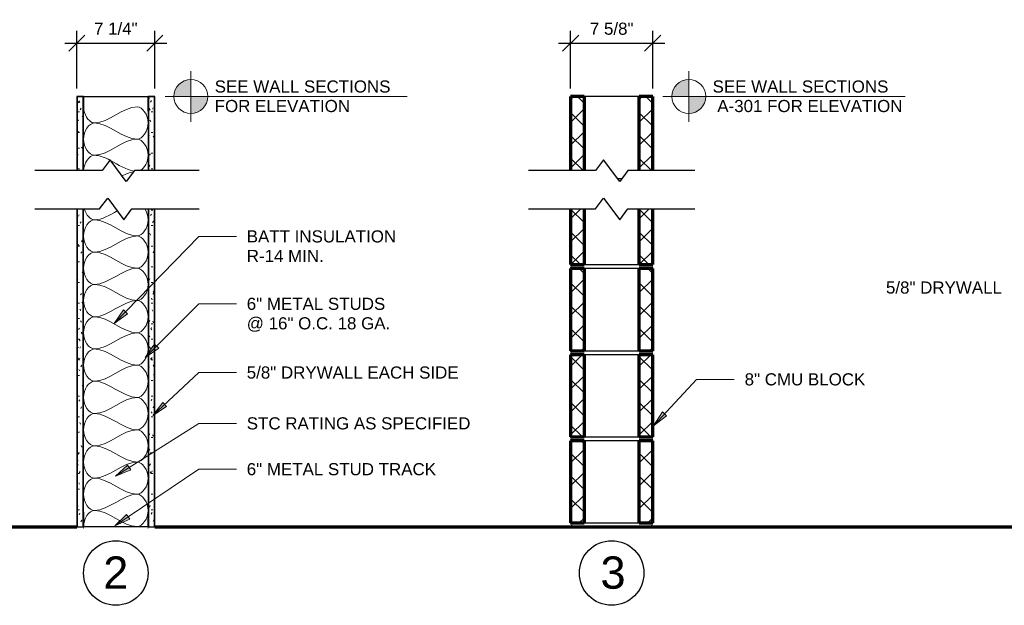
# Model space of a CAD drawing. Header units: inches. Extents: x -455 to 219, y -7 to 215.
# Tile 30 of 33: x 26 to 117, y 154 to 208. Entities that reach past the tile are written whole.
import ezdxf

# ---------------------------------------------------------------- set-up
doc = ezdxf.new("R2010")
doc.units = ezdxf.units.IN
doc.header["$MEASUREMENT"] = 0
for name, color, linetype, lineweight in [('A-ANNO-DIMS', 211, 'Continuous', 9), ('A-DETL', 90, 'Continuous', 9), ('A-DETL-GENF', 92, 'Continuous', 9), ('A-DETL-MEDM', 33, 'Continuous', 30), ('A-DETL-THIN', 151, 'Continuous', 9), ('A-DETL-WIDE', 214, 'Continuous', 70), ('G-ANNO-TEXT', 231, 'Continuous', 9)]:
    doc.layers.add(name, color=color, linetype=linetype, lineweight=lineweight)
doc.styles.add('Arial', font='arial.ttf', dxfattribs={"height": 0.875})
doc.styles.add('Arial_1', font='arial.ttf', dxfattribs={"height": 0.09375})
doc.dimstyles.new('Linear_-_3_32__Arial_-_INCHES', dxfattribs={"dimscale": 12, "dimtxt": 1.125, "dimasz": 0.125, "dimexe": 0.09375, "dimexo": 0.0625, "dimgap": 0.0625, "dimtad": 1, "dimdec": 5, "dimrnd": 0.03125, "dimzin": 3, "dimdsep": 46, "dimlunit": 4, "dimtxsty": 'Arial', "dimblk1": 'OBLIQUE', "dimblk2": 'OBLIQUE', "dimsah": 1, "dimcen": 0.09, "dimdle": 0.09375, "dimazin": 0, "dimtfac": 1, "dimtdec": 5, "dimtix": 1, "dimtmove": 0, "dimatfit": 3, "dimfxl": 1, "dimtvp": 1, "dimtfill": 1, "dimfrac": 2, "dimtolj": 1, "dimtzin": 0, "dimarcsym": 2})

# ---------------------------------------------------------------- blocks, each defined once
blk = doc.blocks.new('Gypsum Wallboard-Section - 5_8_-V3-WALL TYPES')
at = {"layer": 'A-DETL-GENF'}
h = blk.add_hatch(dxfattribs=at)
h.set_pattern_fill('FP1_6', color=256, style=0, pattern_type=2)
h.set_pattern_definition([(270, (-161.201, 31.941), (0.48, -1.92), [0.158, -1.282, 0.158, -1.282, -7.68]), (270, (-161.201, 31.941), (0.48, -1.92), [-2.88, 0.158, -2.722, 0.158, -1.282, -3.36]), (270, (-161.201, 31.941), (0.48, -1.92), [-7.2, 0.158, -0.802, 0.158, -2.242]), (30, (-160.961, 31.221), (1.4227688, 1.3756922), [0.158, -1.282, 0.158, -1.282, -7.68]), (30, (-160.961, 31.221), (1.4227688, 1.3756922), [-2.88, 0.158, -2.722, 0.158, -1.282, -3.36]), (30, (-160.961, 31.221), (1.4227688, 1.3756922), [-7.2, 0.158, -0.802, 0.158, -2.242]), (150, (-160.001, 30.981), (-1.9027688, 0.5443078), [0.158, -1.282, 0.158, -1.282, -7.68]), (150, (-160.001, 30.981), (-1.9027688, 0.5443078), [-2.88, 0.158, -2.722, 0.158, -1.282, -3.36]), (150, (-160.001, 30.981), (-1.9027688, 0.5443078), [-7.2, 0.158, -0.802, 0.158, -2.242])])
h.paths.add_polyline_path([(0, 0), (29.551, 0), (29.551, 0.625), (0, 0.625)])
h.paths.add_polyline_path([(33.11, 0), (40, 0), (40, 0.625), (33.11, 0.625)])
for p, q in [((0, 0.563), (29.551, 0.563)), ((0, 0.062), (29.551, 0.062)), ((33.11, 0.563), (40, 0.563)), ((33.11, 0.062), (40, 0.062))]:
    blk.add_line(p, q, dxfattribs=at)
at = {"layer": 'A-DETL-MEDM'}
for p, q in [((29.551, 0.625), (0, 0.625)), ((0, 0.625), (0, 0)), ((0, 0), (0.023, 0)), ((1.375, 0), (29.551, 0)), ((40, 0.625), (33.11, 0.625)), ((33.11, 0), (38.625, 0)), ((39.977, 0), (40, 0)), ((40, 0), (40, 0.625))]:
    blk.add_line(p, q, dxfattribs=at)
blk = doc.blocks.new('Gypsum Wallboard-Section - 5_8_-V4-WALL TYPES')
at = {"layer": 'A-DETL-GENF'}
h = blk.add_hatch(dxfattribs=at)
h.set_pattern_fill('FP1_7', color=256, style=0, pattern_type=2)
h.set_pattern_definition([(270, (-161.201, 38.566), (0.48, -1.92), [0.158, -1.282, 0.158, -1.282, -7.68]), (270, (-161.201, 38.566), (0.48, -1.92), [-2.88, 0.158, -2.722, 0.158, -1.282, -3.36]), (270, (-161.201, 38.566), (0.48, -1.92), [-7.2, 0.158, -0.802, 0.158, -2.242]), (30, (-160.961, 37.846), (1.4227688, 1.3756922), [0.158, -1.282, 0.158, -1.282, -7.68]), (30, (-160.961, 37.846), (1.4227688, 1.3756922), [-2.88, 0.158, -2.722, 0.158, -1.282, -3.36]), (30, (-160.961, 37.846), (1.4227688, 1.3756922), [-7.2, 0.158, -0.802, 0.158, -2.242]), (150, (-160.001, 37.606), (-1.9027688, 0.5443078), [0.158, -1.282, 0.158, -1.282, -7.68]), (150, (-160.001, 37.606), (-1.9027688, 0.5443078), [-2.88, 0.158, -2.722, 0.158, -1.282, -3.36]), (150, (-160.001, 37.606), (-1.9027688, 0.5443078), [-7.2, 0.158, -0.802, 0.158, -2.242])])
h.paths.add_polyline_path([(0, 0), (29.551, 0), (29.551, 0.625), (0, 0.625)])
h.paths.add_polyline_path([(33.11, 0.625), (33.11, 0), (40, 0), (40, 0.625), (38.625, 0.625)])
for p, q in [((0, 0.563), (29.551, 0.563)), ((0, 0.062), (29.551, 0.062)), ((33.11, 0.563), (40, 0.563)), ((33.11, 0.062), (40, 0.062))]:
    blk.add_line(p, q, dxfattribs=at)
at = {"layer": 'A-DETL-MEDM'}
for p, q in [((0.023, 0.625), (0, 0.625)), ((0, 0.625), (0, 0)), ((0, 0), (29.551, 0)), ((29.551, 0.625), (1.375, 0.625)), ((38.625, 0.625), (33.11, 0.625)), ((33.11, 0), (40, 0)), ((40, 0.625), (39.977, 0.625)), ((40, 0), (40, 0.625))]:
    blk.add_line(p, q, dxfattribs=at)
blk = doc.blocks.new('Channel Studs-Section - 6_-373499-WALL TYPES')
at = {"layer": 'A-DETL-GENF'}
for p, q in [((-1.256, -0.86), (-1.291, -0.86)), ((-1.291, -0.86), (-1.291, -2.204)), ((-1.256, -2.2), (-1.256, -0.86)), ((4.709, -0.86), (4.674, -0.86)), ((4.674, -0.86), (4.674, -2.2)), ((4.709, -2.204), (4.709, -0.86)), ((-1.26, -2.235), (4.677, -2.235)), ((4.674, -2.2), (-1.256, -2.2))]:
    blk.add_line(p, q, dxfattribs=at)
for centre, radius, start, end in [((-1.26, -2.204), 0.0312, 180, 270), ((4.677, -2.204), 0.0313, 270, 360)]:
    blk.add_arc(centre, radius, start, end, dxfattribs=at)
blk = doc.blocks.new('CMU-2 Core-Section - 8_ x 8_ x 16_-373491-WALL TYPES')
at = {"layer": 'A-DETL-MEDM', "lineweight": 9}
h = blk.add_hatch(dxfattribs=at)
h.set_pattern_fill('FP1_8', color=256, style=0, pattern_type=2)
h.set_pattern_definition([(45, (-77.2, -161.201), (-1.06066, 1.06066), []), (135, (-77.2, -161.201), (-1.06066, -1.06066), [])])
h.paths.add_polyline_path([(1.25, 0.375), (1.25, 8), (0, 8), (0, 0.375)])
h.paths.add_polyline_path([(7.625, 0.375), (7.625, 8), (6.375, 8), (6.375, 0.375)])
at = {"layer": 'A-DETL-GENF', "lineweight": 70}
for p, q in [((0, 8), (0, 0.375)), ((1.25, 8), (0, 8)), ((1.25, 8), (1.25, 0.375)), ((7.625, 8), (6.375, 8)), ((6.375, 0.375), (6.375, 8)), ((7.625, 0.375), (7.625, 8)), ((0, 0.375), (1.25, 0.375)), ((6.375, 0.375), (7.625, 0.375))]:
    blk.add_line(p, q, dxfattribs=at)
at = {"layer": 'A-DETL-MEDM'}
for p, q in [((6.375, 8), (1.25, 8)), ((1.25, 0.375), (6.375, 0.375))]:
    blk.add_line(p, q, dxfattribs=at)
for centre, start, end in [((0, 0.1875), 270, 90), ((7.625, 0.1875), 90, 270)]:
    blk.add_arc(centre, 0.125, start, end, dxfattribs=at)
blk = doc.blocks.new('CMU-2 Core-Section - 8_ x 8_ x 16_-V5-WALL TYPES')
at = {"layer": 'A-DETL-MEDM', "lineweight": 9}
h = blk.add_hatch(dxfattribs=at)
h.set_pattern_fill('FP1_9', color=256, style=0, pattern_type=2)
h.set_pattern_definition([(45, (-77.2, -169.201), (-1.06066, 1.06066), []), (135, (-77.2, -169.201), (-1.06066, -1.06066), [])])
h.paths.add_polyline_path([(1.25, 0.375), (1.25, 8), (0, 8), (0, 0.375)])
h.paths.add_polyline_path([(7.625, 0.375), (7.625, 8), (6.375, 8), (6.375, 0.375)])
at = {"layer": 'A-DETL-GENF', "lineweight": 70}
for p, q in [((0, 8), (0, 0.375)), ((1.25, 8), (0, 8)), ((1.25, 8), (1.25, 0.375)), ((7.625, 8), (6.375, 8)), ((6.375, 0.375), (6.375, 8)), ((7.625, 0.375), (7.625, 8)), ((0, 0.375), (1.25, 0.375)), ((6.375, 0.375), (7.625, 0.375))]:
    blk.add_line(p, q, dxfattribs=at)
at = {"layer": 'A-DETL-MEDM'}
for p, q in [((6.375, 8), (1.25, 8)), ((1.25, 0.375), (6.375, 0.375))]:
    blk.add_line(p, q, dxfattribs=at)
for centre, start, end in [((0, 0.1875), 270, 90), ((7.625, 0.1875), 90, 270)]:
    blk.add_arc(centre, 0.125, start, end, dxfattribs=at)
blk = doc.blocks.new('CMU-2 Core-Section - 8_ x 8_ x 16_-V6-WALL TYPES')
at = {"layer": 'A-DETL-MEDM', "lineweight": 9}
h = blk.add_hatch(dxfattribs=at)
h.set_pattern_fill('FP1_10', color=256, style=0, pattern_type=2)
h.set_pattern_definition([(45, (-77.2, -177.201), (-1.06066, 1.06066), []), (135, (-77.2, -177.201), (-1.06066, -1.06066), [])])
h.paths.add_polyline_path([(1.25, 0.375), (1.25, 8), (0, 8), (0, 0.375)])
h.paths.add_polyline_path([(7.625, 0.375), (7.625, 8), (6.375, 8), (6.375, 0.375)])
at = {"layer": 'A-DETL-GENF', "lineweight": 70}
for p, q in [((0, 8), (0, 0.375)), ((1.25, 8), (0, 8)), ((1.25, 8), (1.25, 0.375)), ((7.625, 8), (6.375, 8)), ((6.375, 0.375), (6.375, 8)), ((7.625, 0.375), (7.625, 8)), ((0, 0.375), (1.25, 0.375)), ((6.375, 0.375), (7.625, 0.375))]:
    blk.add_line(p, q, dxfattribs=at)
at = {"layer": 'A-DETL-MEDM'}
for p, q in [((6.375, 8), (1.25, 8)), ((1.25, 0.375), (6.375, 0.375))]:
    blk.add_line(p, q, dxfattribs=at)
for centre, start, end in [((0, 0.1875), 270, 90), ((7.625, 0.1875), 90, 270)]:
    blk.add_arc(centre, 0.125, start, end, dxfattribs=at)
blk = doc.blocks.new('CMU-2 Core-Section - 8_ x 8_ x 16_-V7-WALL TYPES')
at = {"layer": 'A-DETL-MEDM', "lineweight": 9}
h = blk.add_hatch(dxfattribs=at)
h.set_pattern_fill('FP1_11', color=256, style=0, pattern_type=2)
h.set_pattern_definition([(45, (-77.2, -185.201), (-1.06066, 1.06066), []), (135, (-77.2, -185.201), (-1.06066, -1.06066), [])])
h.paths.add_polyline_path([(7.625, 0.375), (7.625, 5.551), (6.375, 5.551), (6.375, 0.375)])
h.paths.add_polyline_path([(1.25, 0.375), (1.25, 5.551), (0, 5.551), (0, 0.375)])
at = {"layer": 'A-DETL-GENF', "lineweight": 70}
for p, q in [((0, 5.551), (0, 0.375)), ((1.25, 5.551), (1.25, 0.375)), ((6.375, 0.375), (6.375, 5.551)), ((7.625, 0.375), (7.625, 5.551)), ((0, 0.375), (1.25, 0.375)), ((6.375, 0.375), (7.625, 0.375))]:
    blk.add_line(p, q, dxfattribs=at)
at = {"layer": 'A-DETL-MEDM'}
blk.add_line((1.25, 0.375), (6.375, 0.375), dxfattribs=at)
for centre, start, end in [((0, 0.188), 270, 90), ((7.625, 0.188), 90, 270)]:
    blk.add_arc(centre, 0.125, start, end, dxfattribs=at)
blk = doc.blocks.new('CMU-2 Core-Section - 8_ x 8_ x 16_-V8-WALL TYPES')
at = {"layer": 'A-DETL-MEDM', "lineweight": 9}
h = blk.add_hatch(dxfattribs=at)
h.set_pattern_fill('FP1_12', color=256, style=0, pattern_type=2)
h.set_pattern_definition([(45, (-77.2, -193.201), (-1.06066, 1.06066), []), (135, (-77.2, -193.201), (-1.06066, -1.06066), [])])
h.paths.add_polyline_path([(1.25, 1.11), (1.25, 8), (0, 8), (0, 1.11)])
h.paths.add_polyline_path([(6.375, 1.11), (7.625, 1.11), (7.625, 8), (6.375, 8), (6.375, 7.521)])
at = {"layer": 'A-DETL-GENF', "lineweight": 70}
for p, q in [((0, 8), (0, 1.11)), ((1.25, 8), (0, 8)), ((1.25, 8), (1.25, 1.11)), ((7.625, 8), (6.375, 8)), ((6.375, 1.11), (6.375, 8)), ((7.625, 1.11), (7.625, 8))]:
    blk.add_line(p, q, dxfattribs=at)
at = {"layer": 'A-DETL-MEDM'}
for p, q in [((6.375, 8), (1.25, 8)), ((4.356, 0.375), (4.753, 0.375))]:
    blk.add_line(p, q, dxfattribs=at)
blk = doc.blocks.new('Break Line - Break Line-374768-WALL TYPES')
at = {"layer": 'A-DETL-MEDM'}
for p, q in [((-1.5, 0), (-0.75, 1)), ((-0.75, 1), (0.75, -1)), ((-7.51, 0), (-1.5, 0)), ((0.75, -1), (1.5, 0)), ((1.5, 0), (7.735, 0))]:
    blk.add_line(p, q, dxfattribs=at)
blk = doc.blocks.new('Break Line - Break Line-374769-WALL TYPES')
at = {"layer": 'A-DETL-MEDM'}
for p, q in [((-1.5, 0), (-0.75, 1)), ((-0.75, 1), (0.75, -1)), ((-7.743, 0), (-1.5, 0)), ((0.75, -1), (1.5, 0)), ((1.5, 0), (7.735, 0))]:
    blk.add_line(p, q, dxfattribs=at)
blk = doc.blocks.new('Break Line - Break Line-374776-WALL TYPES')
at = {"layer": 'A-DETL-MEDM'}
for p, q in [((-1.5, 0), (-0.75, 1)), ((-0.75, 1), (0.75, -1)), ((-7.51, 0), (-1.5, 0)), ((0.75, -1), (1.5, 0)), ((1.5, 0), (7.735, 0))]:
    blk.add_line(p, q, dxfattribs=at)
blk = doc.blocks.new('Channel Studs-Section - 6_-374777-WALL TYPES')
at = {"layer": 'A-DETL-GENF'}
for p, q in [((-1.291, 2.204), (-1.291, 0.86)), ((4.677, 2.235), (-1.26, 2.235)), ((-1.256, 0.86), (-1.256, 2.2)), ((-1.256, 2.2), (4.674, 2.2)), ((4.674, 2.2), (4.674, 0.86)), ((4.709, 0.86), (4.709, 2.204)), ((-1.291, 0.86), (-1.256, 0.86)), ((4.674, 0.86), (4.709, 0.86))]:
    blk.add_line(p, q, dxfattribs=at)
for centre, start, end in [((-1.26, 2.204), 90, 180), ((4.677, 2.204), 0, 90)]:
    blk.add_arc(centre, 0.0312, start, end, dxfattribs=at)
blk = doc.blocks.new('Break Line - Break Line-374779-WALL TYPES')
at = {"layer": 'A-DETL-MEDM'}
for p, q in [((-1.5, 0), (-0.75, 1)), ((-0.75, 1), (0.75, -1)), ((-7.743, 0), (-1.5, 0)), ((0.75, -1), (1.5, 0)), ((1.5, 0), (7.735, 0))]:
    blk.add_line(p, q, dxfattribs=at)
blk = doc.blocks.new('_Oblique')
at = {"color": 0, "linetype": 'ByBlock', "lineweight": -2}
blk.add_line((-0.5, -0.5), (0.5, 0.5), dxfattribs=at)
blk = doc.blocks.new('*D70')
at = {"layer": 'A-ANNO-DIMS', "color": 0, "lineweight": -2, "transparency": 16777216}
for p, q in [((31.316, 201.951), (31.316, 207.284)), ((38.566, 201.951), (38.566, 207.284)), ((30.191, 206.159), (39.691, 206.159))]:
    blk.add_line(p, q, dxfattribs=at)
at = {"layer": 'A-ANNO-DIMS', "color": 0, "lineweight": -2, "transparency": 16777216, "xscale": 1.5, "yscale": 1.5, "zscale": 1.5, "rotation": 180}
blk.add_blockref('_Oblique', (31.316, 206.159), dxfattribs=at)
at = {"layer": 'A-ANNO-DIMS', "color": 0, "lineweight": -2, "transparency": 16777216, "xscale": 1.5, "yscale": 1.5, "zscale": 1.5}
blk.add_blockref('_Oblique', (38.566, 206.159), dxfattribs=at)
at = {"layer": 'A-ANNO-DIMS', "color": 0, "transparency": 16777216, "insert": (34.941, 207.49), "char_height": 1.125, "width": 4.85251, "attachment_point": 5, "style": 'Arial', "bg_fill": 3, "box_fill_scale": 1.25, "bg_fill_color": 256, "bg_fill_true_color": 13158600, "bg_fill_transparency": 0}
blk.add_mtext('\\A1;7 1/4"', dxfattribs=at)
blk = doc.blocks.new('*D71')
at = {"layer": 'A-ANNO-DIMS', "color": 0, "lineweight": -2, "transparency": 16777216}
for p, q in [((77.2, 201.951), (77.2, 207.284)), ((84.825, 201.951), (84.825, 207.284)), ((76.075, 206.159), (85.95, 206.159))]:
    blk.add_line(p, q, dxfattribs=at)
at = {"layer": 'A-ANNO-DIMS', "color": 0, "lineweight": -2, "transparency": 16777216, "xscale": 1.5, "yscale": 1.5, "zscale": 1.5, "rotation": 180}
blk.add_blockref('_Oblique', (77.2, 206.159), dxfattribs=at)
at = {"layer": 'A-ANNO-DIMS', "color": 0, "lineweight": -2, "transparency": 16777216, "xscale": 1.5, "yscale": 1.5, "zscale": 1.5}
blk.add_blockref('_Oblique', (84.825, 206.159), dxfattribs=at)
at = {"layer": 'A-ANNO-DIMS', "color": 0, "transparency": 16777216, "insert": (81.013, 207.49), "char_height": 1.125, "width": 4.85251, "attachment_point": 5, "style": 'Arial', "bg_fill": 3, "box_fill_scale": 1.25, "bg_fill_color": 256, "bg_fill_true_color": 13158600, "bg_fill_transparency": 0}
blk.add_mtext('\\A1;7 5/8"', dxfattribs=at)

msp = doc.modelspace()

# ---------------------------------------------------------------- hatches: boundary and pattern name
at = {"layer": 'A-DETL-GENF'}
for points in [[(41.914535, 201.201286), (41.914535, 202.776089), (41.506946, 202.722429), (41.127134, 202.565106), (40.800981, 202.31484), (40.550716, 201.988688), (40.393392, 201.608875), (40.339732, 201.201286)], [(86.599082, 201.201286), (88.173885, 201.201286), (88.173885, 202.776089), (87.766296, 202.722429), (87.386484, 202.565106), (87.060331, 202.31484), (86.810066, 201.988688), (86.652742, 201.608875)], [(41.914535, 199.626483), (42.322124, 199.680143), (42.701937, 199.837467), (43.028089, 200.087732), (43.278355, 200.413885), (43.435678, 200.793697), (43.489338, 201.201286), (41.914535, 201.201286), (41.914535, 200.722514)], [(88.173885, 199.626483), (88.581475, 199.680143), (88.961287, 199.837467), (89.287439, 200.087732), (89.537705, 200.413885), (89.695029, 200.793697), (89.748689, 201.201286), (88.173885, 201.201286), (88.173885, 200.722514)]]:
    msp.add_hatch(color=7, dxfattribs=at).paths.add_polyline_path(points)
at = {"layer": 'G-ANNO-TEXT'}
for points in [[(34.794003, 180.098947), (36.027695, 180.992232), (35.647773, 181.360308)], [(37.680021, 176.939986), (38.924688, 177.817915), (38.549356, 178.190671)], [(38.39149, 171.552656), (39.665074, 172.388084), (39.302535, 172.773292)], [(84.895468, 170.612028), (86.110838, 171.530086), (85.723547, 171.890402)], [(34.914007, 165.919093), (36.321983, 166.500092), (36.038358, 166.946609)], [(34.851102, 161.295997), (36.241436, 161.91803), (35.944841, 162.356039)]]:
    msp.add_hatch(color=7, dxfattribs=at).paths.add_polyline_path(points)

# ---------------------------------------------------------------- linework, layer by layer
at = {"layer": 'A-DETL', "lineweight": 18}
for p, q in [((41.914535, 198.839081), (41.914535, 203.563491)), ((88.173885, 198.839081), (88.173885, 203.563491)), ((41.914535, 202.776089), (41.914535, 199.626483)), ((88.173885, 202.776089), (88.173885, 199.626483)), ((39.51853, 201.201286), (62.01853, 201.201286)), ((85.777881, 201.201286), (108.277881, 201.201286))]:
    msp.add_line(p, q, dxfattribs=at)
at = {"layer": 'A-DETL', "lineweight": 30}
msp.add_line((31.315774, 201.201286), (38.565774, 201.201286), dxfattribs=at)
at = {"layer": 'A-DETL', "lineweight": 18}
for centre in [(41.914535, 201.201286), (88.173885, 201.201286)]:
    msp.add_circle(centre, 1.574803, dxfattribs=at)
at = {"layer": 'A-DETL'}
for points in [[(32.940774, 198.736442), (32.536189, 198.736442), (32.089476, 199.32049), (31.970967, 199.933089)], [(36.940774, 200.236442), (35.566406, 200.236442), (34.315143, 198.736442), (32.940774, 198.736442)], [(36.940774, 197.236442), (37.412179, 197.236442), (38.46937, 198.736442), (37.412179, 200.236442), (36.940774, 200.236442)], [(32.940774, 195.736442), (32.46937, 195.736442), (31.412179, 197.236442), (32.46937, 198.736442), (32.940774, 198.736442)], [(32.940774, 198.736442), (34.315143, 198.736442), (35.566406, 197.236442), (36.940774, 197.236442)], [(36.940774, 197.236442), (35.566406, 197.236442), (34.315143, 195.736442), (32.940774, 195.736442)], [(31.942551, 194.312195), (31.976316, 195.036113), (32.485247, 195.736442), (32.940774, 195.736442)], [(32.940774, 195.736442), (33.438416, 195.736442), (33.919917, 195.539781), (34.396967, 195.288876)], [(34.456126, 195.257482), (35.178516, 194.870833), (35.891793, 194.373141), (36.63663, 194.260014)], [(36.57341, 194.202343), (36.223252, 194.138956), (35.879847, 193.993293), (35.538938, 193.817213)], [(32.940774, 189.736442), (32.573129, 189.736442), (32.170699, 190.192617), (32.011354, 190.749199)], [(35.08124, 190.566547), (34.377846, 190.166844), (33.676972, 189.736442), (32.940774, 189.736442)], [(32.940774, 186.736442), (32.46937, 186.736442), (31.412179, 188.236442), (32.46937, 189.736442), (32.940774, 189.736442)], [(32.940774, 189.736442), (34.315143, 189.736442), (35.566406, 188.236442), (36.940774, 188.236442)], [(36.940774, 188.236442), (35.566406, 188.236442), (34.315143, 186.736442), (32.940774, 186.736442)], [(36.940774, 185.236442), (37.412179, 185.236442), (38.46937, 186.736442), (37.412179, 188.236442), (36.940774, 188.236442)], [(32.940774, 183.736442), (32.46937, 183.736442), (31.412179, 185.236442), (32.46937, 186.736442), (32.940774, 186.736442)], [(32.940774, 186.736442), (34.315143, 186.736442), (35.566406, 185.236442), (36.940774, 185.236442)], [(36.940774, 185.236442), (35.566406, 185.236442), (34.315143, 183.736442), (32.940774, 183.736442)], [(36.940774, 182.236442), (37.412179, 182.236442), (38.46937, 183.736442), (37.412179, 185.236442), (36.940774, 185.236442)], [(32.940774, 180.736442), (32.46937, 180.736442), (31.412179, 182.236442), (32.46937, 183.736442), (32.940774, 183.736442)], [(32.940774, 183.736442), (34.315143, 183.736442), (35.566406, 182.236442), (36.940774, 182.236442)], [(36.940774, 182.236442), (35.566406, 182.236442), (34.315143, 180.736442), (32.940774, 180.736442)], [(36.940774, 179.236442), (37.412179, 179.236442), (38.46937, 180.736442), (37.412179, 182.236442), (36.940774, 182.236442)], [(32.940774, 177.736442), (32.46937, 177.736442), (31.412179, 179.236442), (32.46937, 180.736442), (32.940774, 180.736442)], [(32.940774, 180.736442), (34.315143, 180.736442), (35.566406, 179.236442), (36.940774, 179.236442)], [(36.940774, 179.236442), (35.566406, 179.236442), (34.315143, 177.736442), (32.940774, 177.736442)], [(36.940774, 176.236442), (37.412179, 176.236442), (38.46937, 177.736442), (37.412179, 179.236442), (36.940774, 179.236442)], [(32.940774, 174.736442), (32.46937, 174.736442), (31.412179, 176.236442), (32.46937, 177.736442), (32.940774, 177.736442)], [(32.940774, 177.736442), (34.315143, 177.736442), (35.566406, 176.236442), (36.940774, 176.236442)], [(36.940774, 176.236442), (35.566406, 176.236442), (34.315143, 174.736442), (32.940774, 174.736442)], [(36.940774, 173.236442), (37.412179, 173.236442), (38.46937, 174.736442), (37.412179, 176.236442), (36.940774, 176.236442)], [(32.940774, 171.736442), (32.46937, 171.736442), (31.412179, 173.236442), (32.46937, 174.736442), (32.940774, 174.736442)], [(32.940774, 174.736442), (34.315143, 174.736442), (35.566406, 173.236442), (36.940774, 173.236442)], [(36.940774, 173.236442), (35.566406, 173.236442), (34.315143, 171.736442), (32.940774, 171.736442)], [(36.940774, 170.236442), (37.412179, 170.236442), (38.46937, 171.736442), (37.412179, 173.236442), (36.940774, 173.236442)], [(32.940774, 168.736442), (32.46937, 168.736442), (31.412179, 170.236442), (32.46937, 171.736442), (32.940774, 171.736442)], [(32.940774, 171.736442), (34.315143, 171.736442), (35.566406, 170.236442), (36.940774, 170.236442)], [(36.940774, 170.236442), (35.566406, 170.236442), (34.315143, 168.736442), (32.940774, 168.736442)], [(36.940774, 167.236442), (37.412179, 167.236442), (38.46937, 168.736442), (37.412179, 170.236442), (36.940774, 170.236442)], [(32.940774, 165.736442), (32.46937, 165.736442), (31.412179, 167.236442), (32.46937, 168.736442), (32.940774, 168.736442)], [(32.940774, 168.736442), (34.315143, 168.736442), (35.566406, 167.236442), (36.940774, 167.236442)], [(36.940774, 167.236442), (35.566406, 167.236442), (34.315143, 165.736442), (32.940774, 165.736442)], [(36.940774, 164.236442), (37.412179, 164.236442), (38.46937, 165.736442), (37.412179, 167.236442), (36.940774, 167.236442)], [(32.940774, 162.736442), (32.46937, 162.736442), (31.412179, 164.236442), (32.46937, 165.736442), (32.940774, 165.736442)], [(32.940774, 165.736442), (34.315143, 165.736442), (35.566406, 164.236442), (36.940774, 164.236442)], [(36.940774, 164.236442), (35.566406, 164.236442), (34.315143, 162.736442), (32.940774, 162.736442)], [(36.940774, 161.236442), (37.412179, 161.236442), (38.46937, 162.736442), (37.412179, 164.236442), (36.940774, 164.236442)], [(31.940774, 161.236442), (31.940774, 161.943549), (32.46937, 162.736442), (32.940774, 162.736442)], [(32.940774, 162.736442), (34.315143, 162.736442), (35.566406, 161.236442), (36.940774, 161.236442)]]:
    msp.add_open_spline(points, degree=3, dxfattribs=at)
for points, knots in [([(37.201817, 194.307241), (37.587995, 194.511033), (38.372605, 195.873738), (37.412179, 197.236442), (36.940774, 197.236442)], [0.258886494, 0.258886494, 0.258886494, 0.258886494, 1.414213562, 2.828427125, 2.828427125, 2.828427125, 2.828427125]), ([(36.940774, 188.236442), (37.412179, 188.236442), (38.200732, 189.355284), (37.81293, 190.474125), (37.626917, 190.75376)], [0, 0, 0, 0, 1.414213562, 2.10970779, 2.10970779, 2.10970779, 2.10970779])]:
    msp.add_open_spline(points, degree=3, knots=knots, dxfattribs=at)
at = {"layer": 'A-DETL-MEDM'}
for centre in [(34.940774, 156.921382), (81.012625, 156.921382)]:
    msp.add_circle(centre, 3, dxfattribs=at)
at = {"layer": 'A-DETL-THIN'}
for p, q in [((41.914535, 201.201286), (41.914535, 202.776089)), ((88.173885, 201.201286), (88.173885, 202.776089)), ((40.339732, 201.201286), (41.914535, 201.201286)), ((43.489338, 201.201286), (41.914535, 201.201286)), ((41.914535, 201.201286), (41.914535, 199.626483)), ((86.599082, 201.201286), (88.173885, 201.201286)), ((89.748689, 201.201286), (88.173885, 201.201286)), ((88.173885, 201.201286), (88.173885, 199.626483))]:
    msp.add_line(p, q, dxfattribs=at)
for centre, start, end in [((41.914535, 201.201286), 90, 180), ((88.173885, 201.201286), 90, 180), ((41.914535, 201.201286), 270, 360), ((88.173885, 201.201286), 270, 360)]:
    msp.add_arc(centre, 1.574803, start, end, dxfattribs=at)
at = {"layer": 'A-DETL-WIDE'}
for p, q in [((-7.112375, 161.201286), (31.315774, 161.201286)), ((31.940774, 161.201286), (31.963936, 161.201286)), ((37.917612, 161.201286), (37.940774, 161.201286)), ((38.565774, 161.201286), (124.575125, 161.201286))]:
    msp.add_line(p, q, dxfattribs=at)
at = {"layer": 'G-ANNO-TEXT', "color": 7}
for p, q in [((34.794003, 180.098947), (42.641651, 188.19917)), ((42.641651, 188.19917), (46.146373, 188.19917)), ((35.647773, 181.360308), (34.794003, 180.098947)), ((36.027695, 180.992232), (35.647773, 181.360308)), ((37.680021, 176.939986), (42.641651, 181.93591)), ((42.641651, 181.93591), (46.146373, 181.93591)), ((34.794003, 180.098947), (36.027695, 180.992232)), ((38.549356, 178.190671), (37.680021, 176.939986)), ((37.680021, 176.939986), (38.924688, 177.817915)), ((38.924688, 177.817915), (38.549356, 178.190671)), ((38.39149, 171.552656), (42.641651, 175.552697)), ((42.641651, 175.552697), (46.146373, 175.552697)), ((84.895468, 170.612028), (88.901002, 174.917437)), ((88.901002, 174.917437), (92.405723, 174.917437)), ((39.302535, 172.773292), (38.39149, 171.552656)), ((38.39149, 171.552656), (39.665074, 172.388084)), ((39.665074, 172.388084), (39.302535, 172.773292)), ((85.723547, 171.890402), (84.895468, 170.612028)), ((84.895468, 170.612028), (86.110838, 171.530086)), ((86.110838, 171.530086), (85.723547, 171.890402)), ((34.914007, 165.919093), (42.641651, 170.827637)), ((42.641651, 170.827637), (46.146373, 170.827637)), ((34.851102, 161.295997), (42.641651, 166.57132)), ((36.038358, 166.946609), (34.914007, 165.919093)), ((34.914007, 165.919093), (36.321983, 166.500092)), ((36.321983, 166.500092), (36.038358, 166.946609)), ((42.641651, 166.57132), (46.146373, 166.57132)), ((35.944841, 162.356039), (34.851102, 161.295997)), ((36.241436, 161.91803), (35.944841, 162.356039)), ((34.851102, 161.295997), (36.241436, 161.91803))]:
    msp.add_line(p, q, dxfattribs=at)

# ---------------------------------------------------------------- block references
at = {"layer": 'A-DETL-GENF'}
for name, p, rotation in [('Gypsum Wallboard-Section - 5_8_-V3-WALL TYPES', (31.940774, 161.201286), 90), ('Gypsum Wallboard-Section - 5_8_-V4-WALL TYPES', (38.565774, 161.201286), 90), ('Break Line - Break Line-374776-WALL TYPES', (35.165439, 194.311522), 180), ('Break Line - Break Line-374779-WALL TYPES', (81.00463, 194.311522), 180)]:
    msp.add_blockref(name, p, dxfattribs=dict(at, rotation=rotation))
for name, p in [('Channel Studs-Section - 6_-374777-WALL TYPES', (33.232085, 198.966431)), ('CMU-2 Core-Section - 8_ x 8_ x 16_-V8-WALL TYPES', (77.200125, 193.201286)), ('Break Line - Break Line-374768-WALL TYPES', (34.940774, 190.752467)), ('Break Line - Break Line-374769-WALL TYPES', (81.012625, 190.752467)), ('CMU-2 Core-Section - 8_ x 8_ x 16_-V7-WALL TYPES', (77.200125, 185.201286)), ('CMU-2 Core-Section - 8_ x 8_ x 16_-V6-WALL TYPES', (77.200125, 177.201286)), ('CMU-2 Core-Section - 8_ x 8_ x 16_-V5-WALL TYPES', (77.200125, 169.201286)), ('CMU-2 Core-Section - 8_ x 8_ x 16_-373491-WALL TYPES', (77.200125, 161.201286)), ('Channel Studs-Section - 6_-373499-WALL TYPES', (33.232085, 163.436141))]:
    msp.add_blockref(name, p, dxfattribs=at)

# ---------------------------------------------------------------- texts
at = {"layer": 'G-ANNO-TEXT', "color": 7, "lineweight": 13, "char_height": 1.125, "attachment_point": 1, "style": 'Arial'}
for s, insert, width in [('SEE WALL SECTIONS', (44.128898, 202.689046), 20.07375), ('SEE WALL SECTIONS', (90.388249, 202.689046), 20.07375), ('FOR ELEVATION', (44.128898, 200.876546), 15.415125), (' A-301 FOR ELEVATION', (90.388249, 200.876546), 21.58875)]:
    msp.add_mtext(s, dxfattribs=dict(at, insert=insert, width=width))
at = {"layer": 'G-ANNO-TEXT', "color": 7, "attachment_point": 1}
for s, insert, char_height, width, style in [('BATT INSULATION', (47.106373, 188.76167), 1.125, 16.968, 'Arial'), ('R-14 MIN.', (47.106373, 186.94917), 1.125, 8.749125, 'Arial'), ('5/8" DRYWALL', (106.493803, 184.009949), 1.125, 13.218375, 'Arial'), ('6" METAL STUDS', (47.106373, 182.49841), 1.125, 15.793875, 'Arial'), ('@ 16" O.C. 18 GA.', (47.106373, 180.68591), 1.125, 16.324125, 'Arial'), ('5/8" DRYWALL EACH SIDE', (47.106373, 176.115197), 1.125, 24.126375, 'Arial'), ('8" CMU BLOCK', (93.365723, 175.479937), 1.125, 13.7865, 'Arial'), ('STC RATING AS SPECIFIED', (47.106373, 171.390137), 1.125, 25.414125, 'Arial'), ('6" METAL STUD TRACK', (47.106373, 167.13382), 1.125, 21.58875, 'Arial'), ('2', (33.774408, 158.462806), 3, 2.80275, 'Arial_1'), ('3', (79.972453, 158.462806), 3, 2.80275, 'Arial_1')]:
    msp.add_mtext(s, dxfattribs=dict(at, insert=insert, char_height=char_height, width=width, style=style))

# ---------------------------------------------------------------- next in the draw order: dimensions: what is measured, and where the dimension line sits
at = {"layer": 'A-ANNO-DIMS'}
for base, p1, p2, override, picture, middle in [((38.565774, 206.158781), (31.315774, 201.201286), (38.565774, 201.201286), {"dimpost": '<>', "dimfxl": 7.25}, '*D70', (34.940774, 207.490466)), ((84.825125, 206.158781), (77.200125, 201.201286), (84.825125, 201.201286), {"dimpost": '<>', "dimfxl": 7.625}, '*D71', (81.012625, 207.490466))]:
    dim = msp.add_linear_dim(base=base, p1=p1, p2=p2, dimstyle='Linear_-_3_32__Arial_-_INCHES', override=override, dxfattribs=at)
    dim.commit()
    dim.dimension.update_dxf_attribs({"geometry": picture, "text_midpoint": middle})

doc.saveas('drawing.dxf')
